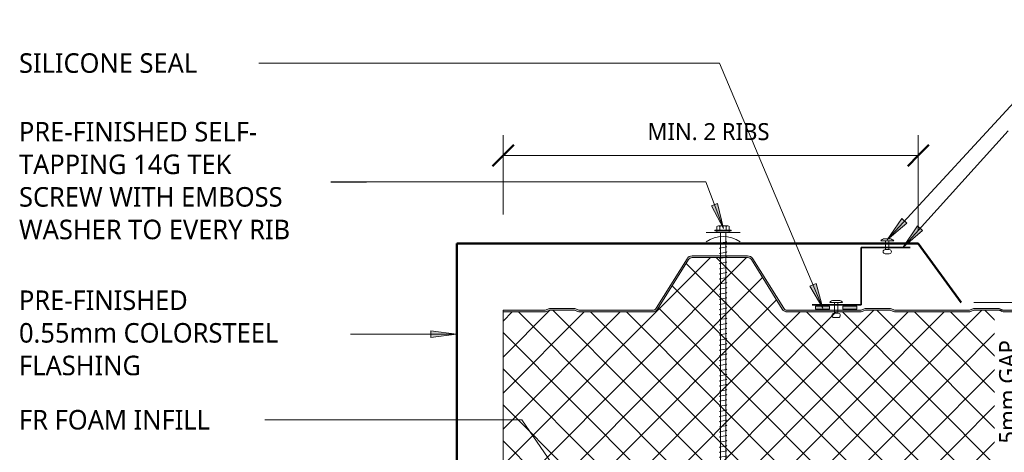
# Model space of a CAD drawing. Header units: millimetres. Extents: x -420 to 981, y 55 to 685.
# Tile 2 of 3: x -419 to 161, y 425 to 679. Entities that reach past the tile are written whole.
import ezdxf

# ---------------------------------------------------------------- set-up
doc = ezdxf.new("R2010")
doc.units = ezdxf.units.MM
for name, color, linetype, lineweight in [('A-ANNO-DIMS', 211, 'Continuous', 9), ('A-ANNO-DIMS-5', 211, 'Continuous', 9), ('A-DETL', 90, 'Continuous', 13), ('A-DETL-GENF', 92, 'Continuous', 13), ('A-DETL-THIN', 151, 'Continuous', 13), ('G-ANNO-TEXT', 231, 'Continuous', 9)]:
    doc.layers.add(name, color=color, linetype=linetype, lineweight=lineweight)
doc.styles.add('Yu Gothic', font='Yu Gothic.ttf', dxfattribs={"height": 11.5})
doc.styles.add('Yu Gothic_1', font='Yu Gothic.ttf', dxfattribs={"height": 10})
doc.dimstyles.new('Diagonal', dxfattribs={"dimscale": 304.8, "dimtxt": 11.609035, "dimasz": 0.04101, "dimexe": 0.03937, "dimexo": 0.024606, "dimgap": 0.024606, "dimtad": 1, "dimdec": 0, "dimzin": 0, "dimdsep": 46, "dimtxsty": 'Yu Gothic_1', "dimblk1": 'OBLIQUE', "dimblk2": 'OBLIQUE', "dimsah": 1, "dimcen": 0.09, "dimazin": 0, "dimtfac": 1, "dimtdec": 4, "dimtix": 1, "dimtmove": 0, "dimatfit": 3, "dimfxl": 1, "dimtvp": 1, "dimtfill": 1, "dimtolj": 1, "dimtzin": 0, "dimarcsym": 2})
doc.dimstyles.new('Diagonal_1', dxfattribs={"dimscale": 304.8, "dimtxt": 11.609035, "dimasz": 0.04101, "dimexe": 0.03937, "dimexo": 0.024606, "dimgap": 0.024606, "dimtad": 1, "dimdec": 0, "dimzin": 0, "dimdsep": 46, "dimtxsty": 'Yu Gothic_1', "dimblk1": 'OBLIQUE', "dimblk2": 'OBLIQUE', "dimsah": 1, "dimcen": 0.09, "dimazin": 0, "dimtfac": 1, "dimtdec": 4, "dimtix": 1, "dimtmove": 1, "dimatfit": 3, "dimfxl": 1, "dimtvp": 1, "dimtfill": 1, "dimtolj": 1, "dimtzin": 0, "dimarcsym": 2})

# ---------------------------------------------------------------- blocks, each defined once
blk = doc.blocks.new('Z Flashing - Z Flashing-4084589-06  BARGE CAPPING DETAIL5')
at = {"layer": 'A-DETL-GENF', "lineweight": 35}
for p, q in [((0, -33.68), (0, 0)), ((28.95, 0), (0, 0)), ((-28.95, -33.68), (0, -33.68))]:
    blk.add_line(p, q, dxfattribs=at)
blk = doc.blocks.new('Pop Rivets - Rivet-4631580-06  BARGE CAPPING DETAIL5')
at = {"layer": 'A-DETL-GENF'}
for p, q in [((3.77, 0), (-3.77, 0)), ((-1.5, 1.16), (1.5, 1.16)), ((-1, -5.18), (-1, 0)), ((1, -5.18), (1, 0)), ((1.17, -5.18), (-1.24, -5.18)), ((-1.24, -7.68), (1.17, -7.68))]:
    blk.add_line(p, q, dxfattribs=at)
for centre, radius, start, end in [((-1.5, -1.65), 2.8, 90, 144), ((1.5, -1.65), 2.8, 36, 90), ((-1.24, -6.43), 1.25, 90, 270), ((1.17, -6.43), 1.25, 270, 90)]:
    blk.add_arc(centre, radius, start, end, dxfattribs=at)
blk = doc.blocks.new('Pop Rivets - Rivet-4084514-06  BARGE CAPPING DETAIL5')
at = {"layer": 'A-DETL-GENF'}
for p, q in [((3.77, 0), (-3.77, 0)), ((-1.5, 1.16), (1.5, 1.16)), ((-1, -6.4), (-1, 0)), ((1, -6.4), (1, 0)), ((1.17, -6.4), (-1.24, -6.4)), ((-1.24, -8.9), (1.17, -8.9))]:
    blk.add_line(p, q, dxfattribs=at)
for centre, radius, start, end in [((-1.5, -1.65), 2.8, 90, 144), ((1.5, -1.65), 2.8, 36, 90), ((-1.24, -7.65), 1.25, 90, 270), ((1.17, -7.65), 1.25, 270, 90)]:
    blk.add_arc(centre, radius, start, end, dxfattribs=at)
blk = doc.blocks.new('Screw emboss washer 01 - Screw emboss washer 01-4799501-06  BARGE CAPPING DETAIL5')
at = {"layer": 'A-DETL-GENF'}
blk.add_hatch(color=256, dxfattribs=at).paths.add_polyline_path([(3.67, 3.59), (3.67, 4.59), (-3.67, 4.59), (-3.67, 3.59)])
for p, q in [((-3.67, 5.09), (-3.67, 7.07)), ((-2.76, 7.57), (2.76, 7.57)), ((-1.85, 5.09), (-1.85, 7.07)), ((1.85, 5.09), (1.85, 7.07)), ((3.67, 5.09), (3.67, 7.07)), ((0, 3.59), (-10, 3.59)), ((4.79, 5.09), (-4.79, 5.09)), ((-4.79, 5.09), (-4.79, 4.59)), ((-3.67, 4.59), (-4.79, 4.59)), ((3.67, 4.59), (-3.67, 4.59)), ((-3.67, 4.59), (-3.67, 3.59)), ((-3.67, 3.59), (3.67, 3.59)), ((-1.6, 3.59), (-1.6, -178.52)), ((0, 3.59), (10, 3.59)), ((1.6, -178.52), (1.6, 3.59)), ((4.79, 4.59), (3.67, 4.59)), ((3.67, 3.59), (3.67, 4.59)), ((4.79, 4.59), (4.79, 5.09)), ((2.17, -1.91), (-2.17, -2.67)), ((-2.17, -2.67), (-1.6, -3)), ((2.17, -4.91), (-2.17, -5.67)), ((-2.17, -5.67), (-1.6, -6)), ((1.6, -1.58), (2.17, -1.91)), ((1.6, -4.58), (2.17, -4.91)), ((2.17, -7.91), (-2.17, -8.67)), ((-2.17, -8.67), (-1.6, -9)), ((2.17, -10.91), (-2.17, -11.67)), ((1.6, -7.58), (2.17, -7.91)), ((1.6, -10.58), (2.17, -10.91)), ((-2.17, -11.67), (-1.6, -12)), ((2.17, -13.91), (-2.17, -14.67)), ((-2.17, -14.67), (-1.6, -15)), ((2.17, -16.91), (-2.17, -17.67)), ((1.6, -13.58), (2.17, -13.91)), ((1.6, -16.58), (2.17, -16.91)), ((-2.17, -17.67), (-1.6, -18)), ((2.17, -19.91), (-2.17, -20.67)), ((-2.17, -20.67), (-1.6, -21)), ((2.17, -22.91), (-2.17, -23.67)), ((1.6, -19.58), (2.17, -19.91)), ((1.6, -22.58), (2.17, -22.91)), ((-2.17, -23.67), (-1.6, -24)), ((2.17, -25.91), (-2.17, -26.67)), ((-2.17, -26.67), (-1.6, -27)), ((2.17, -28.91), (-2.17, -29.67)), ((1.6, -25.58), (2.17, -25.91)), ((1.6, -28.58), (2.17, -28.91)), ((-2.17, -29.67), (-1.6, -30)), ((2.17, -31.91), (-2.17, -32.67)), ((-2.17, -32.67), (-1.6, -33)), ((1.6, -31.58), (2.17, -31.91)), ((1.6, -34.58), (2.17, -34.91)), ((2.17, -34.91), (-2.17, -35.67)), ((-2.17, -35.67), (-1.6, -36)), ((2.17, -37.91), (-2.17, -38.67)), ((-2.17, -38.67), (-1.6, -39)), ((1.6, -37.58), (2.17, -37.91)), ((1.6, -40.58), (2.17, -40.91)), ((2.17, -40.91), (-2.17, -41.67)), ((-2.17, -41.67), (-1.6, -42)), ((2.17, -43.91), (-2.17, -44.67)), ((-2.17, -44.67), (-1.6, -45)), ((1.6, -43.58), (2.17, -43.91)), ((2.17, -46.91), (-2.17, -47.67)), ((-2.17, -47.67), (-1.6, -48)), ((2.17, -49.91), (-2.17, -50.67)), ((-2.17, -50.67), (-1.6, -51)), ((1.6, -46.58), (2.17, -46.91)), ((1.6, -49.58), (2.17, -49.91)), ((2.17, -52.91), (-2.17, -53.67)), ((-2.17, -53.67), (-1.6, -54)), ((2.17, -55.91), (-2.17, -56.67)), ((-2.17, -56.67), (-1.6, -57)), ((1.6, -52.58), (2.17, -52.91)), ((1.6, -55.58), (2.17, -55.91)), ((2.17, -58.91), (-2.17, -59.67)), ((-2.17, -59.67), (-1.6, -60)), ((2.17, -61.91), (-2.17, -62.67)), ((-2.17, -62.67), (-1.6, -63)), ((1.6, -58.58), (2.17, -58.91)), ((1.6, -61.58), (2.17, -61.91)), ((2.17, -64.91), (-2.17, -65.67)), ((-2.17, -65.67), (-1.6, -66)), ((2.17, -67.91), (-2.17, -68.67)), ((-2.17, -68.67), (-1.6, -69)), ((1.6, -64.58), (2.17, -64.91)), ((1.6, -67.58), (2.17, -67.91)), ((2.17, -70.91), (-2.17, -71.67)), ((-2.17, -71.67), (-1.6, -72)), ((2.17, -73.91), (-2.17, -74.67)), ((-2.17, -74.67), (-1.6, -75)), ((1.6, -70.58), (2.17, -70.91)), ((1.6, -73.58), (2.17, -73.91)), ((2.17, -76.91), (-2.17, -77.67)), ((-2.17, -77.67), (-1.6, -78)), ((2.17, -79.91), (-2.17, -80.67)), ((-2.17, -80.67), (-1.6, -81)), ((1.6, -76.58), (2.17, -76.91)), ((1.6, -79.58), (2.17, -79.91)), ((2.17, -82.91), (-2.17, -83.67)), ((-2.17, -83.67), (-1.6, -84)), ((2.17, -85.91), (-2.17, -86.67)), ((-2.17, -86.67), (-1.6, -87)), ((1.6, -82.58), (2.17, -82.91)), ((1.6, -85.58), (2.17, -85.91)), ((2.17, -88.91), (-2.17, -89.67)), ((-2.17, -89.67), (-1.6, -90)), ((2.17, -91.91), (-2.17, -92.67)), ((-2.17, -92.67), (-1.6, -93)), ((1.6, -88.58), (2.17, -88.91)), ((1.6, -91.58), (2.17, -91.91)), ((2.17, -94.91), (-2.17, -95.67)), ((-2.17, -95.67), (-1.6, -96)), ((2.17, -97.91), (-2.17, -98.67)), ((1.6, -94.58), (2.17, -94.91)), ((1.6, -97.58), (2.17, -97.91)), ((-2.17, -98.67), (-1.6, -99)), ((2.17, -100.91), (-2.17, -101.67)), ((-2.17, -101.67), (-1.6, -102)), ((2.17, -103.91), (-2.17, -104.67)), ((1.6, -100.58), (2.17, -100.91)), ((1.6, -103.58), (2.17, -103.91)), ((-2.17, -104.67), (-1.6, -105)), ((2.17, -106.91), (-2.17, -107.67)), ((-2.17, -107.67), (-1.6, -108)), ((2.17, -109.91), (-2.17, -110.67)), ((1.6, -106.58), (2.17, -106.91)), ((1.6, -109.58), (2.17, -109.91)), ((-2.17, -110.67), (-1.6, -111)), ((2.17, -112.91), (-2.17, -113.67)), ((-2.17, -113.67), (-1.6, -114)), ((2.17, -115.91), (-2.17, -116.67)), ((1.6, -112.58), (2.17, -112.91)), ((1.6, -115.58), (2.17, -115.91)), ((-2.17, -116.67), (-1.6, -117)), ((2.17, -118.91), (-2.17, -119.67)), ((-2.17, -119.67), (-1.6, -120)), ((1.6, -118.58), (2.17, -118.91)), ((1.6, -121.58), (2.17, -121.91)), ((2.17, -121.91), (-2.17, -122.67)), ((-2.17, -122.67), (-1.6, -123)), ((2.17, -124.91), (-2.17, -125.67)), ((-2.17, -125.67), (-1.6, -126)), ((1.6, -124.58), (2.17, -124.91)), ((1.6, -127.58), (2.17, -127.91)), ((2.17, -127.91), (-2.17, -128.67)), ((-2.17, -128.67), (-1.6, -129)), ((2.17, -130.91), (-2.17, -131.67)), ((-2.17, -131.67), (-1.6, -132)), ((1.6, -130.58), (2.17, -130.91)), ((2.17, -133.91), (-2.17, -134.67)), ((-2.17, -134.67), (-1.6, -135)), ((2.17, -136.91), (-2.17, -137.67)), ((-2.17, -137.67), (-1.6, -138)), ((1.6, -133.58), (2.17, -133.91)), ((1.6, -136.58), (2.17, -136.91)), ((2.17, -139.91), (-2.17, -140.67)), ((-2.17, -140.67), (-1.6, -141)), ((2.17, -142.91), (-2.17, -143.67)), ((-2.17, -143.67), (-1.6, -144)), ((1.6, -139.58), (2.17, -139.91)), ((1.6, -142.58), (2.17, -142.91)), ((2.17, -145.91), (-2.17, -146.67)), ((-2.17, -146.67), (-1.6, -147)), ((2.17, -148.91), (-2.17, -149.67)), ((-2.17, -149.67), (-1.6, -150)), ((1.6, -145.58), (2.17, -145.91)), ((1.6, -148.58), (2.17, -148.91)), ((2.17, -151.91), (-2.17, -152.67)), ((-2.17, -152.67), (-1.6, -153)), ((2.17, -154.91), (-2.17, -155.67)), ((-2.17, -155.67), (-1.6, -156)), ((1.6, -151.58), (2.17, -151.91)), ((1.6, -154.58), (2.17, -154.91)), ((2.17, -157.91), (-2.17, -158.67)), ((-2.17, -158.67), (-1.6, -159)), ((2.17, -160.91), (-2.17, -161.67)), ((-2.17, -161.67), (-1.6, -162)), ((1.6, -157.58), (2.17, -157.91)), ((1.6, -160.58), (2.17, -160.91)), ((2.17, -163.91), (-2.17, -164.67)), ((-2.17, -164.67), (-1.6, -165)), ((2.17, -166.91), (-2.17, -167.67)), ((-2.17, -167.67), (-1.6, -168)), ((1.6, -163.58), (2.17, -163.91)), ((1.6, -166.58), (2.17, -166.91)), ((2.17, -169.91), (-2.17, -170.67)), ((-2.17, -170.67), (-1.6, -171)), ((2.17, -172.91), (-2.17, -173.67)), ((-2.17, -173.67), (-1.6, -174)), ((1.6, -169.58), (2.17, -169.91)), ((1.6, -172.58), (2.17, -172.91)), ((2.17, -175.91), (-2.17, -176.67)), ((-2.17, -176.67), (-1.6, -177)), ((-1.6, -178.52), (0, -180.42)), ((0, -180.42), (1.6, -176.47)), ((1.6, -178.52), (0, -180.42)), ((1.6, -175.58), (2.17, -175.91))]:
    blk.add_line(p, q, dxfattribs=at)
for centre, radius, start, end in [((-2.76, 6.49), 1.08, 32.38007, 147.61993), ((0, 3.9), 3.67, 59.72736, 120.27264), ((2.76, 6.49), 1.08, 32.38007, 147.61993), ((0, -16.15), 17.4, 54.91533, 125.08467), ((0.08, -181.14), 3.11, 74.30592, 122.49751)]:
    blk.add_arc(centre, radius, start, end, dxfattribs=at)
blk = doc.blocks.new('DIMBLOCK1-06  BARGE CAPPING DETAIL5')
at = {"layer": 'A-ANNO-DIMS-5'}
for p, q in [((-134.48, 599.4), (-134.48, 611.4)), ((110.18, 599.4), (110.18, 611.4)), ((-134.48, 599.4), (110.18, 599.4)), ((-134.48, 599.4), (-134.48, 564.72)), ((110.18, 599.4), (110.18, 555.11))]:
    blk.add_line(p, q, dxfattribs=at)
at = {"layer": 'A-ANNO-DIMS-5', "lineweight": 50}
for p, q in [((-134.48, 599.4), (-128.23, 605.65)), ((110.18, 599.4), (116.43, 605.65)), ((-134.48, 599.4), (-140.73, 593.15)), ((110.18, 599.4), (103.93, 593.15))]:
    blk.add_line(p, q, dxfattribs=at)
at = {"layer": 'A-ANNO-DIMS-5', "color": 0, "insert": (-49.45, 618.43), "char_height": 10, "width": 89.5261, "attachment_point": 1, "line_spacing_factor": 1.024327, "style": 'Yu Gothic_1', "bg_fill": 3, "box_fill_scale": 1.25, "bg_fill_color": 9, "bg_fill_true_color": 13158600, "bg_fill_transparency": 0}
blk.add_mtext('MIN. 2 RIBS', dxfattribs=at)
blk = doc.blocks.new('_Oblique')
at = {"color": 0, "linetype": 'ByBlock', "lineweight": -2}
blk.add_line((-0.5, -0.5), (0.5, 0.5), dxfattribs=at)
blk = doc.blocks.new('DIMBLOCK2-06  BARGE CAPPING DETAIL5')
at = {"layer": 'A-ANNO-DIMS-5', "lineweight": 50}
for p, q in [((176.81, 512.85), (170.56, 519.1)), ((176.81, 508.32), (170.56, 514.57)), ((176.81, 512.85), (183.06, 506.6)), ((176.81, 508.32), (183.06, 502.07))]:
    blk.add_line(p, q, dxfattribs=at)
at = {"layer": 'A-ANNO-DIMS-5'}
for p, q in [((176.81, 512.85), (142.94, 512.85)), ((176.81, 512.85), (176.81, 508.32)), ((176.81, 512.85), (188.81, 512.85)), ((176.81, 508.32), (147.2, 508.32)), ((176.81, 508.32), (188.81, 508.32))]:
    blk.add_line(p, q, dxfattribs=at)
blk.add_ellipse((176.81, 491.15), major_axis=(0, 19.44), ratio=0.824934, start_param=0, end_param=1.570796, dxfattribs=at)
at = {"layer": 'A-ANNO-DIMS-5', "color": 0, "insert": (157.77, 429.86), "char_height": 10, "width": 73.5467, "attachment_point": 1, "rotation": 90, "line_spacing_factor": 1.024327, "style": 'Yu Gothic_1', "bg_fill": 3, "box_fill_scale": 1.25, "bg_fill_color": 9, "bg_fill_true_color": 13158600, "bg_fill_transparency": 0}
blk.add_mtext('5mm GAP', dxfattribs=at)

msp = doc.modelspace()

# ---------------------------------------------------------------- hatches: boundary and pattern name
at = {"layer": 'A-DETL-GENF'}
h = msp.add_hatch(color=10, dxfattribs=at)
h.paths.add_polyline_path([(681.4, 408.32), (681.4, 409.32), (-134.48, 409.32), (-134.48, 408.32), (16.14, 408.32), (20.83, 408.4), (20.87, 408.32), (346.86, 408.32)])
h.paths.add_polyline_path([(203.62, 507.32), (204.47, 507.43), (205.27, 507.75), (205.96, 508.26), (206.5, 508.92), (224.74, 538.1), (225.15, 538.61), (225.68, 539), (226.29, 539.24), (226.94, 539.32), (259.62, 539.32), (260.27, 539.24), (260.88, 539), (261.41, 538.61), (261.82, 538.1), (280.06, 508.92), (280.6, 508.26), (281.3, 507.75), (282.09, 507.43), (282.94, 507.32), (325.7, 507.32), (326.46, 507.4), (327.19, 507.61), (328.97, 508.32), (343.59, 508.32), (345.37, 507.61), (346.1, 507.4), (346.86, 507.32), (389.7, 507.32), (390.46, 507.4), (391.19, 507.61), (392.97, 508.32), (407.59, 508.32), (409.37, 507.61), (410.1, 507.4), (410.86, 507.32), (453.62, 507.32), (454.47, 507.43), (455.27, 507.75), (455.96, 508.26), (456.5, 508.92), (474.74, 538.1), (475.15, 538.61), (475.68, 539), (476.29, 539.24), (476.94, 539.32), (509.62, 539.32), (510.27, 539.24), (510.88, 539), (511.41, 538.61), (511.82, 538.1), (530.06, 508.92), (530.6, 508.26), (531.3, 507.75), (532.09, 507.43), (532.94, 507.32), (575.7, 507.32), (576.46, 507.4), (577.19, 507.61), (578.97, 508.32), (593.59, 508.32), (595.37, 507.61), (596.1, 507.4), (596.86, 507.32), (639.7, 507.32), (640.46, 507.4), (641.19, 507.61), (642.97, 508.32), (657.59, 508.32), (659.37, 507.61), (660.1, 507.4), (660.86, 507.32), (681.4, 507.32), (681.4, 508.32), (660.29, 508.38), (659.37, 508.69), (657.77, 509.27), (657.2, 509.32), (642.79, 509.27), (642.25, 509.11), (640.27, 508.38), (639.7, 508.32), (596.29, 508.38), (595.37, 508.69), (593.77, 509.27), (593.2, 509.32), (578.79, 509.27), (578.25, 509.11), (576.27, 508.38), (575.7, 508.32), (532.94, 508.32), (532.34, 508.4), (531.78, 508.62), (531.29, 508.98), (530.91, 509.45), (512.67, 538.63), (512.1, 539.33), (511.36, 539.87), (510.52, 540.21), (509.62, 540.32), (476.94, 540.32), (476.04, 540.21), (475.2, 539.87), (474.47, 539.33), (473.89, 538.63), (455.65, 509.45), (455.27, 508.98), (454.78, 508.62), (454.22, 508.4), (453.62, 508.32), (410.29, 508.38), (409.37, 508.69), (407.77, 509.27), (407.2, 509.32), (392.79, 509.27), (392.25, 509.11), (390.27, 508.38), (389.7, 508.32), (346.29, 508.38), (345.37, 508.69), (343.77, 509.27), (343.2, 509.32), (328.79, 509.27), (328.25, 509.11), (326.27, 508.38), (325.7, 508.32), (282.94, 508.32), (282.34, 508.4), (281.78, 508.62), (281.29, 508.98), (280.91, 509.45), (262.67, 538.63), (262.1, 539.33), (261.36, 539.87), (260.52, 540.21), (259.62, 540.32), (226.94, 540.32), (226.04, 540.21), (225.2, 539.87), (224.46, 539.32), (223.89, 538.63), (205.65, 509.45), (205.27, 508.98), (204.78, 508.62), (204.22, 508.4), (203.62, 508.32), (160.29, 508.38), (159.37, 508.69), (157.77, 509.27), (157.2, 509.32), (142.79, 509.27), (142.25, 509.11), (140.27, 508.38), (139.7, 508.32), (96.29, 508.38), (95.37, 508.69), (93.77, 509.27), (93.2, 509.32), (78.79, 509.27), (78.25, 509.11), (76.27, 508.38), (75.7, 508.32), (32.94, 508.32), (32.34, 508.4), (31.78, 508.62), (31.29, 508.98), (30.91, 509.45), (12.67, 538.63), (12.1, 539.33), (11.36, 539.87), (10.52, 540.21), (9.62, 540.32), (-23.06, 540.32), (-23.96, 540.21), (-24.8, 539.87), (-25.54, 539.32), (-26.11, 538.63), (-44.35, 509.45), (-44.73, 508.98), (-45.22, 508.62), (-45.78, 508.4), (-46.38, 508.32), (-89.71, 508.38), (-90.63, 508.69), (-92.23, 509.27), (-92.8, 509.32), (-107.21, 509.27), (-107.75, 509.11), (-109.73, 508.38), (-110.3, 508.32), (-134.48, 508.32), (-134.48, 507.32), (-110.3, 507.32), (-109.42, 507.43), (-108.81, 507.61), (-107.03, 508.32), (-92.41, 508.32), (-90.63, 507.61), (-89.9, 507.4), (-89.14, 507.32), (-46.38, 507.32), (-45.53, 507.43), (-44.73, 507.75), (-44.04, 508.26), (-43.5, 508.92), (-25.26, 538.1), (-24.85, 538.61), (-24.32, 539), (-23.71, 539.24), (-23.06, 539.32), (9.62, 539.32), (10.27, 539.24), (10.88, 539), (11.41, 538.61), (11.82, 538.1), (30.06, 508.92), (30.6, 508.26), (31.3, 507.75), (32.09, 507.43), (32.94, 507.32), (75.7, 507.32), (76.46, 507.4), (77.19, 507.61), (78.97, 508.32), (93.59, 508.32), (95.37, 507.61), (96.1, 507.4), (96.86, 507.32), (139.7, 507.32), (140.46, 507.4), (141.19, 507.61), (142.97, 508.32), (157.59, 508.32), (159.37, 507.61), (160.1, 507.4), (160.86, 507.32), (178.27, 507.32)])
h = msp.add_hatch(dxfattribs=at)
h.set_pattern_fill('FP_1', color=253, style=0, pattern_type=2)
h.set_pattern_definition([(45, (0, 0), (-10.6066, 10.6066), []), (135, (0, 0), (-10.6066, -10.6066), [])])
h.paths.add_polyline_path([(681.4, 409.32), (681.4, 507.32), (660.86, 507.32), (660.1, 507.4), (659.37, 507.61), (657.59, 508.32), (642.97, 508.32), (641.19, 507.61), (640.46, 507.4), (639.7, 507.32), (596.86, 507.32), (596.1, 507.4), (595.37, 507.61), (593.59, 508.32), (578.97, 508.32), (577.19, 507.61), (576.46, 507.4), (575.7, 507.32), (532.94, 507.32), (532.09, 507.43), (531.3, 507.75), (530.6, 508.26), (530.06, 508.92), (511.82, 538.1), (511.41, 538.61), (510.88, 539), (510.27, 539.24), (509.62, 539.32), (476.94, 539.32), (476.29, 539.24), (475.68, 539), (475.15, 538.61), (474.74, 538.1), (456.5, 508.92), (455.96, 508.26), (455.27, 507.75), (454.47, 507.43), (453.62, 507.32), (410.86, 507.32), (410.1, 507.4), (409.37, 507.61), (407.59, 508.32), (392.97, 508.32), (390.99, 507.55), (390.46, 507.4), (389.7, 507.32), (346.86, 507.32), (346.1, 507.4), (345.37, 507.61), (343.59, 508.32), (328.97, 508.32), (327.19, 507.61), (326.46, 507.4), (325.7, 507.32), (282.94, 507.32), (282.09, 507.43), (281.3, 507.75), (280.6, 508.26), (280.06, 508.92), (261.82, 538.1), (261.41, 538.61), (260.88, 539), (260.27, 539.24), (259.62, 539.32), (226.94, 539.32), (226.29, 539.24), (225.68, 539), (225.15, 538.61), (224.74, 538.1), (206.5, 508.92), (205.96, 508.26), (205.27, 507.75), (204.47, 507.43), (203.62, 507.32), (160.86, 507.32), (160.1, 507.4), (159.37, 507.61), (157.59, 508.32), (142.97, 508.32), (141.19, 507.61), (140.46, 507.4), (139.7, 507.32), (96.86, 507.32), (96.1, 507.4), (95.37, 507.61), (93.59, 508.32), (78.97, 508.32), (77.19, 507.61), (76.46, 507.4), (75.7, 507.32), (32.94, 507.32), (32.09, 507.43), (31.3, 507.75), (30.6, 508.26), (30.06, 508.92), (11.82, 538.1), (11.41, 538.61), (10.88, 539), (10.27, 539.24), (9.62, 539.32), (-23.06, 539.32), (-23.71, 539.24), (-24.32, 539), (-24.85, 538.61), (-25.26, 538.1), (-43.5, 508.92), (-44.04, 508.26), (-44.73, 507.75), (-45.53, 507.43), (-46.38, 507.32), (-89.14, 507.32), (-89.9, 507.4), (-90.63, 507.61), (-92.41, 508.32), (-107.03, 508.32), (-108.81, 507.61), (-109.54, 507.4), (-110.3, 507.32), (-134.48, 507.32), (-134.48, 409.32), (220.81, 409.32)])
for points in [[(57.89, 508.98), (57.89, 510.63), (49.65, 510.63), (49.65, 508.98), (50.64, 508.98)], [(73.96, 508.98), (73.96, 510.63), (65.73, 510.63), (65.73, 508.98)]]:
    msp.add_hatch(color=9, dxfattribs=at).paths.add_polyline_path(points)
at = {"layer": 'G-ANNO-TEXT'}
for points in [[(101.18, 545.45), (112.7, 555.26), (109.76, 557.91)], [(53.93, 509.47), (49.91, 524.05), (46.28, 522.52)], [(-161.99, 494.22), (-176.99, 496.2), (-176.99, 492.25)]]:
    msp.add_hatch(color=7, dxfattribs=at).paths.add_polyline_path(points)

# ---------------------------------------------------------------- linework, layer by layer
at = {"layer": 'A-DETL', "lineweight": 50}
for p, q in [((-161.76, 547.61), (110.18, 547.61)), ((-161.76, 547.61), (-161.76, 293.61)), ((110.18, 547.61), (135.44, 512.85))]:
    msp.add_line(p, q, dxfattribs=at)
at = {"layer": 'A-DETL'}
for p, q in [((9.62, 540.32), (-23.06, 540.32)), ((-26.11, 538.63), (-44.35, 509.45)), ((-25.26, 538.1), (-43.5, 508.92)), ((9.62, 539.32), (-23.06, 539.32)), ((30.06, 508.92), (11.82, 538.1)), ((30.91, 509.45), (12.67, 538.63)), ((-110.3, 508.32), (-134.48, 508.32)), ((-134.48, 508.32), (-134.48, 507.32)), ((-110.3, 507.32), (-134.48, 507.32)), ((-134.48, 507.32), (-134.48, 409.32)), ((-107.75, 509.11), (-109.18, 508.54)), ((-107.03, 508.32), (-108.81, 507.61)), ((-92.41, 508.32), (-107.03, 508.32)), ((-92.8, 509.32), (-106.64, 509.32)), ((-90.63, 507.61), (-92.41, 508.32)), ((-90.25, 508.54), (-91.68, 509.11)), ((-46.38, 508.32), (-89.14, 508.32)), ((-46.38, 507.32), (-89.14, 507.32)), ((75.7, 508.32), (32.94, 508.32)), ((75.7, 507.32), (32.94, 507.32)), ((78.25, 509.11), (76.82, 508.54)), ((78.97, 508.32), (77.19, 507.61)), ((93.59, 508.32), (78.97, 508.32)), ((93.2, 509.32), (79.36, 509.32)), ((95.37, 507.61), (93.59, 508.32)), ((95.75, 508.54), (94.32, 509.11)), ((139.7, 508.32), (96.86, 508.32)), ((139.7, 507.32), (96.86, 507.32)), ((142.25, 509.11), (140.82, 508.54)), ((142.97, 508.32), (141.19, 507.61)), ((157.59, 508.32), (142.97, 508.32)), ((157.2, 509.32), (143.36, 509.32)), ((159.37, 507.61), (157.59, 508.32)), ((159.75, 508.54), (158.32, 509.11)), ((203.62, 508.32), (160.86, 508.32)), ((203.62, 507.32), (160.86, 507.32))]:
    msp.add_line(p, q, dxfattribs=at)
for centre, radius, start, end in [((-23.06, 536.72), 3.6, 90, 147.99462), ((9.62, 536.72), 3.6, 32.00538, 90), ((-23.06, 536.72), 2.6, 90, 147.99462), ((9.62, 536.72), 2.6, 32.00538, 90), ((-110.3, 511.32), 3, 270, 291.80141), ((-110.3, 511.32), 4, 270, 291.80141), ((-106.64, 506.32), 3, 90, 111.80141), ((-92.8, 506.32), 3, 68.19859, 90), ((-89.14, 511.32), 4, 248.19859, 270), ((-89.14, 511.32), 3, 248.19859, 270), ((-46.38, 510.72), 2.4, 270, 327.99462), ((-46.38, 510.72), 3.4, 270, 327.99462), ((32.94, 510.72), 3.4, 212.00538, 270), ((32.94, 510.72), 2.4, 212.00538, 270), ((75.7, 511.32), 3, 270, 291.80141), ((75.7, 511.32), 4, 270, 291.80141), ((79.36, 506.32), 3, 90, 111.80141), ((93.2, 506.32), 3, 68.19859, 90), ((96.86, 511.32), 4, 248.19859, 270), ((96.86, 511.32), 3, 248.19859, 270), ((139.7, 511.32), 3, 270, 291.80141), ((139.7, 511.32), 4, 270, 291.80141), ((143.36, 506.32), 3, 90, 111.80141), ((157.2, 506.32), 3, 68.19859, 90), ((160.86, 511.32), 4, 248.19859, 270), ((160.86, 511.32), 3, 248.19859, 270)]:
    msp.add_arc(centre, radius, start, end, dxfattribs=at)
at = {"layer": 'A-DETL-THIN'}
for p, q in [((57.89, 510.63), (49.65, 510.63)), ((49.65, 510.63), (49.65, 508.98)), ((57.89, 508.98), (57.89, 510.63)), ((65.73, 510.63), (65.73, 508.98)), ((73.96, 510.63), (65.73, 510.63)), ((73.96, 508.98), (73.96, 510.63)), ((49.65, 508.98), (57.89, 508.98)), ((65.73, 508.98), (73.96, 508.98))]:
    msp.add_line(p, q, dxfattribs=at)
at = {"layer": 'G-ANNO-TEXT', "color": 7}
for p, q in [((-295.12, 653.78), (-295.47, 653.78)), ((-7, 653.78), (-295.12, 653.78)), ((101.18, 545.45), (163.04, 613.98)), ((109.76, 557.91), (101.18, 545.45)), ((112.7, 555.26), (109.76, 557.91)), ((101.18, 545.45), (112.7, 555.26)), ((49.91, 524.05), (46.28, 522.52)), ((46.28, 522.52), (53.93, 509.47)), ((53.93, 509.47), (49.91, 524.05)), ((-161.99, 494.22), (-250.89, 494.22)), ((-161.99, 494.22), (-176.99, 496.2)), ((-176.99, 496.2), (-176.99, 492.25)), ((-176.99, 492.25), (-161.99, 494.22)), ((-292.17, 443.88), (-292.5, 443.88)), ((-123.41, 443.88), (-292.17, 443.88)), ((-97.48, 406.12), (-123.41, 443.88))]:
    msp.add_line(p, q, dxfattribs=at)

# ---------------------------------------------------------------- block references
at = {"layer": 'A-DETL-GENF'}
for name, p in [('Screw emboss washer 01 - Screw emboss washer 01-4799501-06  BARGE CAPPING DETAIL5', (-4.84, 550.44)), ('Pop Rivets - Rivet-4631580-06  BARGE CAPPING DETAIL5', (91.9, 549.19)), ('Pop Rivets - Rivet-4084514-06  BARGE CAPPING DETAIL5', (61.81, 512.93))]:
    msp.add_blockref(name, p, dxfattribs=at)
at = {"layer": 'A-DETL-GENF', "lineweight": 35}
msp.add_blockref('Z Flashing - Z Flashing-4084589-06  BARGE CAPPING DETAIL5', (76.5, 545.14), dxfattribs=at)

# ---------------------------------------------------------------- texts
at = {"layer": 'G-ANNO-TEXT', "color": 7, "char_height": 11.5, "attachment_point": 1, "style": 'Yu Gothic', "bg_fill": 3, "box_fill_scale": 1.25, "bg_fill_color": 9, "bg_fill_true_color": 13158600, "bg_fill_transparency": 0}
for s, insert, width in [('SILICONE SEAL ', (-419.73, 659.53), 138.2911), ('PRE-FINISHED SELF-', (-419.73, 619.13), 185.1898), ('TAPPING 14G TEK ', (-419.73, 599.95), 162.7426), ('SCREW WITH EMBOSS ', (-419.73, 580.77), 202.0252), ('WASHER TO EVERY RIB', (-419.73, 561.59), 204.0295), ('PRE-FINISHED ', (-419.73, 519.95), 133.0801), ('0.55mm COLORSTEEL ', (-419.73, 500.76), 192.405), ('FLASHING ', (-419.73, 481.58), 95.4008), ('FR FOAM INFILL', (-419.73, 449.63), 141.8987)]:
    msp.add_mtext(s, dxfattribs=dict(at, insert=insert, width=width))

# ---------------------------------------------------------------- next in the draw order: dimensions: what is measured, and where the dimension line sits
at = {"layer": 'A-ANNO-DIMS'}
dim = msp.add_linear_dim(base=(110.18, 599.4), p1=(-134.48, 557.22), p2=(110.18, 547.61), text='MIN. 2 RIBS', dimstyle='Diagonal', override={"dimpost": '<>', "dimfxl": 244.852392}, dxfattribs=at)
dim.commit()
dim.dimension.update_dxf_attribs({"geometry": 'DIMBLOCK1-06  BARGE CAPPING DETAIL5', "text_midpoint": (-12.15, 611.94)})
dim = msp.add_linear_dim(base=(176.81, 508.32), p1=(135.44, 512.85), p2=(139.7, 508.32), angle=90, text='5mm GAP', dimstyle='Diagonal_1', override={"dimpost": '<>', "dimfxl": 6.217665}, dxfattribs=at)
dim.commit()
dim.dimension.update_dxf_attribs({"geometry": 'DIMBLOCK2-06  BARGE CAPPING DETAIL5', "text_midpoint": (164.44, 466.63), "dimtype": 160, "text_rotation": 90})

# ---------------------------------------------------------------- next in the draw order: hatches: boundary and pattern name
at = {"layer": 'G-ANNO-TEXT'}
for points in [[(-4.53, 556.51), (-8.07, 571.22), (-11.75, 569.8)], [(91.77, 549.84), (103.4, 559.52), (100.5, 562.2)]]:
    msp.add_hatch(color=7, dxfattribs=at).paths.add_polyline_path(points)

# ---------------------------------------------------------------- next in the draw order: linework, layer by layer
at = {"layer": 'G-ANNO-TEXT', "color": 7}
for p, q in [((91.77, 549.84), (211.35, 679.27)), ((53.93, 509.47), (-7, 653.78)), ((-15.02, 583.81), (-235.93, 583.81)), ((-4.53, 556.51), (-15.02, 583.81)), ((-8.07, 571.22), (-11.75, 569.8)), ((-11.75, 569.8), (-4.53, 556.51)), ((-4.53, 556.51), (-8.07, 571.22)), ((100.5, 562.2), (91.77, 549.84)), ((91.77, 549.84), (103.4, 559.52)), ((103.4, 559.52), (100.5, 562.2))]:
    msp.add_line(p, q, dxfattribs=at)

doc.saveas('drawing.dxf')
